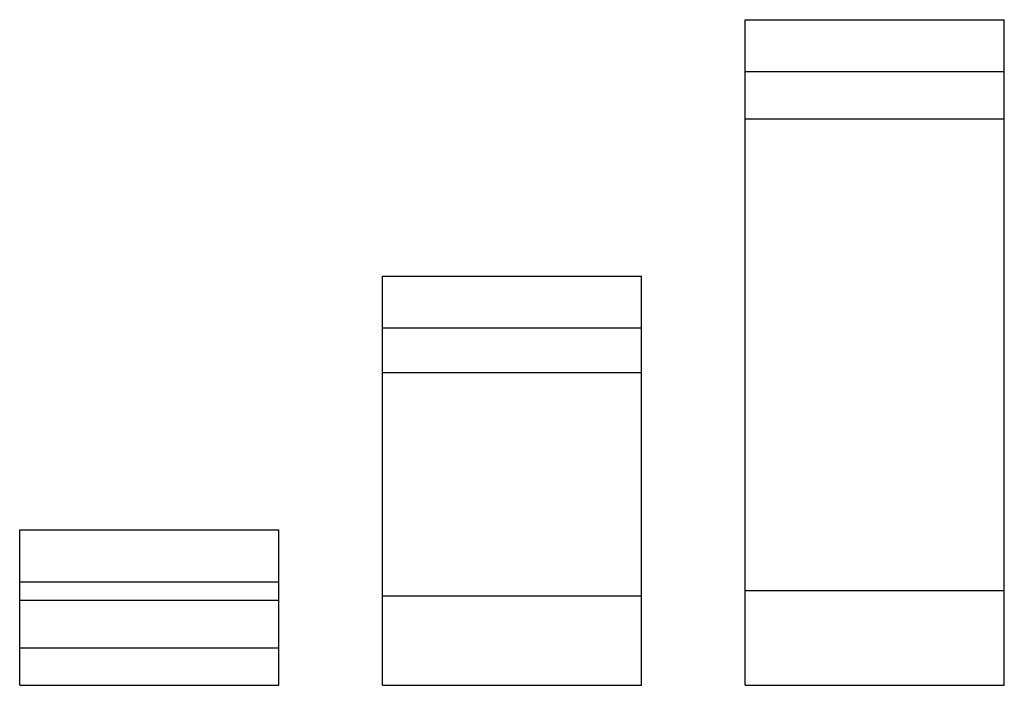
# Model space of a CAD drawing. Header units: millimetres. Extents: x 28 to 218, y 106 to 235.
import ezdxf

# ---------------------------------------------------------------- set-up
doc = ezdxf.new("R2010")
doc.units = ezdxf.units.MM
doc.header["$LTSCALE"] = 22.141567
doc.layers.get('0').update_dxf_attribs({"linetype": 'CONTINUOUS'})

msp = doc.modelspace()

# ---------------------------------------------------------------- linework, layer by layer
at = {"color": 7, "linetype": 'Continuous'}
for p, q in [((168.41, 106.42), (168.41, 234.92)), ((168.41, 234.92), (218.41, 234.92)), ((218.41, 106.42), (218.41, 234.92)), ((168.41, 224.92), (218.41, 224.92)), ((168.41, 215.79), (218.41, 215.79)), ((98.41, 106.42), (98.41, 185.42)), ((98.41, 185.42), (148.41, 185.42)), ((148.41, 106.42), (148.41, 185.42)), ((98.41, 175.42), (148.41, 175.42)), ((98.41, 166.81), (148.41, 166.81)), ((28.41, 106.42), (28.41, 136.42)), ((28.41, 136.42), (78.41, 136.42)), ((78.41, 106.42), (78.41, 136.42)), ((28.41, 126.42), (78.41, 126.42)), ((148.41, 123.63), (98.41, 123.63)), ((218.41, 124.67), (168.41, 124.67)), ((28.41, 122.85), (78.41, 122.85)), ((78.41, 113.56), (28.41, 113.56)), ((28.41, 106.42), (78.41, 106.42)), ((98.41, 106.42), (148.41, 106.42)), ((168.41, 106.42), (218.41, 106.42))]:
    msp.add_line(p, q, dxfattribs=at)

doc.saveas('drawing.dxf')
